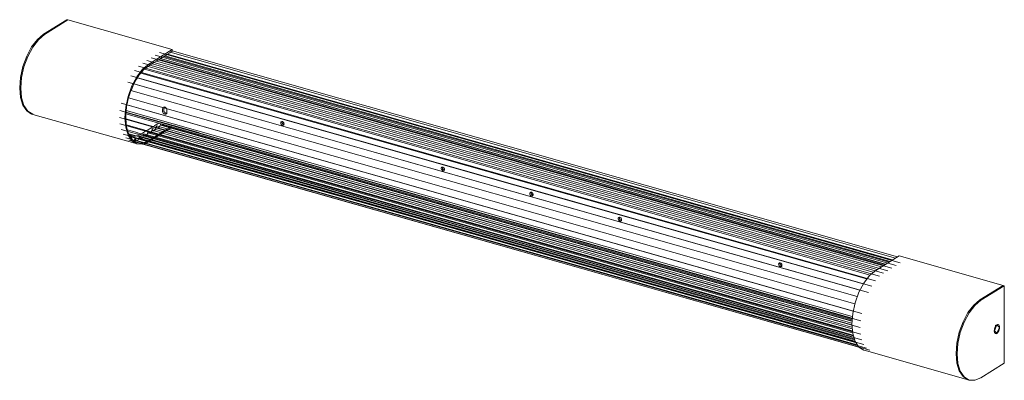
# Model space of a CAD drawing. Header units: millimetres. Extents: x -3417 to -1267, y -460 to 7069.
# Tile 1 of 3: x -3078 to -2295, y 724 to 1011. Entities that reach past the tile are written whole.
import ezdxf

# ---------------------------------------------------------------- set-up
doc = ezdxf.new("R2010")
doc.units = ezdxf.units.MM
doc.layers.add('Luminarias', color=7, linetype='Continuous', lineweight=20)

# ---------------------------------------------------------------- blocks, each defined once
blk = doc.blocks.new('62834 - 62832 KIVA 600 Chrome wall lamp-592721-00 Isometrico PDF')
at = {"layer": 'Luminarias', "color": 9, "lineweight": 9, "true_color": 0xc0c0c0}
for p, q in [((-7674.47, 999.8), (-7655.9, 1011.37)), ((-7655.07, 1011.13), (-7673.64, 999.56)), ((-7673.64, 999.56), (-7655.07, 1011.13)), ((-7655.07, 1011.13), (-7655.9, 1011.37)), ((-7655.07, 1011.13), (-7572.18, 987.61)), ((-7572.18, 987.61), (-7590.76, 976.04)), ((-7572.18, 986.51), (-7572.18, 987.61)), ((-6999.37, 813.71), (-7588.9, 981.02)), ((-6996.02, 815.79), (-7585.55, 983.1)), ((-7583.21, 979.38), (-7581.32, 980.56)), ((-6992.67, 817.89), (-7582.19, 985.2)), ((-7579.88, 981.46), (-7577.93, 982.67)), ((-7576.48, 983.57), (-7574.59, 984.75)), ((-6996.53, 821.62), (-7573.86, 985.46)), ((-6994.85, 822.66), (-7572.18, 986.51)), ((-7009.37, 807.15), (-7598.9, 974.46)), ((-7006.06, 809.54), (-7595.59, 976.85)), ((-7593.29, 972.81), (-7591.44, 974.23)), ((-7002.72, 811.62), (-7592.24, 978.93)), ((-7589.91, 975.21), (-7588.03, 976.38)), ((-7586.56, 977.29), (-7584.68, 978.47)), ((-7015.38, 799.33), (-7604.91, 966.63)), ((-7012.52, 803.64), (-7602.05, 970.94)), ((-7017.95, 794.34), (-7607.48, 961.65)), ((-7605.49, 953.46), (-7604.11, 956.98)), ((-7602.97, 959.5), (-7601.47, 962.39)), ((-7028.91, 785.27), (-7606.79, 949.27)), ((-7027.07, 790.95), (-7604.91, 954.94)), ((-7612.76, 944.84), (-7023.23, 777.53)), ((-7683.75, 936.24), (-7682.93, 936.01)), ((-7682.93, 936.01), (-7600.04, 912.48)), ((-7614.04, 933.58), (-7024.51, 766.28)), ((-7613.71, 939.1), (-7024.19, 771.8)), ((-7608.82, 928.73), (-7609.08, 933.55)), ((-7609.07, 934.51), (-7608.79, 938.97)), ((-7613.72, 928.47), (-7024.19, 761.17)), ((-7612.79, 923.92), (-7023.26, 756.62)), ((-7611.22, 920.2), (-7021.69, 752.89)), ((-7609.12, 917.37), (-7019.6, 750.06)), ((-7606.58, 915.58), (-7017.06, 748.27)), ((-7602.11, 914.41), (-7025.66, 750.81)), ((-7012.21, 811.85), (-6993.63, 823.42)), ((-6993.63, 823.42), (-6910.75, 799.9)), ((-6929.32, 788.33), (-6910.75, 799.9)), ((-6910.75, 799.9), (-6929.32, 788.33)), ((-6909.92, 799.66), (-6928.49, 788.09)), ((-6909.92, 799.66), (-6910.75, 799.9)), ((-6909.92, 737.97), (-6909.92, 799.66)), ((-7063.82, 789.06), (-7063.83, 789.06)), ((-6915.99, 767.96), (-6916.78, 767.57)), ((-6918.36, 763.54), (-6917.51, 763.29)), ((-6917.91, 763.62), (-6917.43, 762.87)), ((-6916.27, 767.64), (-6917.13, 767.88)), ((-7021.49, 748.29), (-6938.6, 724.77)), ((-6928.49, 726.39), (-6909.92, 737.97)), ((-6938.6, 724.77), (-6937.78, 724.53))]:
    blk.add_line(p, q, dxfattribs=at)
at = {"layer": 'Luminarias', "color": 7, "lineweight": 9, "true_color": 0xefefef}
for p, q in [((-7005.45, 816.06), (-7582.5, 979.82)), ((-7004.53, 816.64), (-7581.57, 980.4)), ((-7581.32, 980.56), (-7580.72, 980.93)), ((-7580.72, 980.93), (-7580.22, 981.24)), ((-7580.22, 981.24), (-7579.92, 981.43)), ((-7001.66, 818.42), (-7578.7, 982.19)), ((-7000.91, 818.89), (-7577.95, 982.66)), ((-7577.93, 982.67), (-7577.54, 982.91)), ((-7577.54, 982.92), (-7576.99, 983.25)), ((-7576.99, 983.26), (-7576.63, 983.48)), ((-7576.63, 983.48), (-7576.48, 983.57)), ((-6999.14, 819.99), (-7576.18, 983.76)), ((-6998.85, 820.17), (-7575.9, 983.94)), ((-7574.59, 984.75), (-7574.08, 985.07)), ((-7574.07, 985.07), (-7572.18, 986.25)), ((-7572.18, 986.25), (-7572.18, 986.51)), ((-7594.87, 971.36), (-7594.31, 971.9)), ((-7594.31, 971.9), (-7593.84, 972.33)), ((-7016.69, 808.15), (-7594.11, 972.03)), ((-7593.84, 972.34), (-7593.51, 972.62)), ((-7593.49, 972.64), (-7593.3, 972.81)), ((-7591.39, 974.26), (-7590.8, 974.65)), ((-7590.76, 974.68), (-7590.3, 974.96)), ((-7590.24, 975), (-7589.99, 975.16)), ((-7588.03, 976.38), (-7587.48, 976.72)), ((-7587.47, 976.72), (-7586.97, 977.04)), ((-7586.97, 977.04), (-7586.65, 977.24)), ((-7586.65, 977.24), (-7586.56, 977.29)), ((-7584.68, 978.47), (-7584.13, 978.81)), ((-7584.13, 978.81), (-7583.62, 979.12)), ((-7583.62, 979.13), (-7583.3, 979.32)), ((-7583.3, 979.32), (-7583.21, 979.38)), ((-7600.69, 963.74), (-7600.37, 964.27)), ((-7600.37, 964.28), (-7600.1, 964.7)), ((-7598.45, 967.14), (-7598.31, 967.33)), ((-7598.24, 967.42), (-7597.81, 968)), ((-7597.77, 968.05), (-7597.37, 968.55)), ((-7597.37, 968.56), (-7597.02, 968.99)), ((-7597.01, 968.99), (-7596.76, 969.29)), ((-7595.1, 971.12), (-7594.88, 971.35)), ((-7604.11, 956.98), (-7603.83, 957.64)), ((-7603.53, 958.31), (-7603.26, 958.9)), ((-7603.24, 958.93), (-7602.99, 959.46)), ((-7024.83, 796.24), (-7602.59, 960.21)), ((-7601.43, 962.47), (-7601.06, 963.12)), ((-7601.05, 963.13), (-7600.69, 963.74)), ((-7538.25, 962.2), (-7538.31, 962.21)), ((-7606.24, 951.19), (-7606.13, 951.57)), ((-7606.12, 951.57), (-7605.89, 952.27)), ((-7605.89, 952.28), (-7605.66, 952.96)), ((-7605.66, 952.97), (-7605.49, 953.46)), ((-7608.69, 939.87), (-7608.6, 940.6)), ((-7608.6, 940.61), (-7608.58, 940.78)), ((-7063.83, 789.06), (-7608.1, 943.53)), ((-7607.83, 945.12), (-7607.77, 945.38)), ((-7607.77, 945.39), (-7607.61, 946.11)), ((-7607.61, 946.11), (-7607.44, 946.84)), ((-7607.44, 946.85), (-7607.34, 947.26)), ((-7579.75, 940.45), (-7579.69, 940.89)), ((-7579.75, 939.78), (-7579.75, 940.41)), ((-7579.66, 940.98), (-7579.52, 941.3)), ((-7579.5, 941.32), (-7579.36, 941.5)), ((-7579.36, 941.51), (-7579.24, 941.62)), ((-7578.72, 941.31), (-7578.74, 941.11)), ((-7578.74, 941.04), (-7578.74, 940.71)), ((-7578.74, 940.69), (-7578.74, 940.16)), ((-7578.69, 941.5), (-7578.72, 941.32)), ((-7578.56, 941.84), (-7578.68, 941.52)), ((-7576.78, 940.92), (-7576.66, 940.74)), ((-7576.65, 940.73), (-7576.52, 940.48)), ((-7576.5, 940.45), (-7576.35, 940.04)), ((-7609.08, 933.76), (-7609.07, 934.44)), ((-7609.08, 933.55), (-7609.08, 933.75)), ((-7031.2, 768.47), (-7609.03, 932.46)), ((-7031.1, 772.53), (-7608.96, 936.52)), ((-7031.05, 773.42), (-7608.93, 937.42)), ((-7608.79, 938.97), (-7608.77, 939.17)), ((-7608.77, 939.18), (-7608.69, 939.86)), ((-7579.75, 939.02), (-7579.75, 939.74)), ((-7579.75, 938.6), (-7579.75, 938.98)), ((-7579.72, 938.23), (-7579.75, 938.6)), ((-7578.74, 940.13), (-7578.74, 939.49)), ((-7578.74, 939.45), (-7578.74, 939.23)), ((-7578.74, 939.23), (-7578.68, 938.72)), ((-7576.35, 937.08), (-7578.09, 937.57)), ((-7576.33, 939.94), (-7576.27, 939.46)), ((-7576.27, 937.61), (-7576.3, 937.26)), ((-7576.27, 939.43), (-7576.27, 938.79)), ((-7576.27, 938.75), (-7576.27, 938.04)), ((-7576.27, 937.99), (-7576.27, 937.61)), ((-7608.74, 928.09), (-7608.82, 928.73)), ((-7608.68, 927.66), (-7608.74, 928.08)), ((-7030.86, 763.68), (-7608.64, 927.65)), ((-7590.41, 924.35), (-7589.59, 924.86)), ((-7589.55, 924.88), (-7588.75, 925.38)), ((-7588.71, 925.4), (-7587.96, 925.87)), ((-7587.94, 925.89), (-7587.6, 926.09)), ((-7587.3, 926.29), (-7587.09, 926.41)), ((-7586.99, 926.48), (-7586.55, 926.75)), ((-7586.52, 926.77), (-7585.87, 927.17)), ((-7585.83, 927.2), (-7585.08, 927.67)), ((-7585.04, 927.69), (-7584.24, 928.19)), ((-7584.19, 928.22), (-7583.39, 928.72)), ((-7583.29, 928.78), (-7582.79, 929.09)), ((-7580.47, 927.27), (-7031.14, 771.37)), ((-7485.79, 929.2), (-7485.74, 929.56)), ((-7485.75, 928.85), (-7485.79, 929.2)), ((-7485.74, 929.6), (-7485.61, 929.88)), ((-7485.13, 927.76), (-7485.38, 928.04)), ((-7485.24, 930.22), (-7485.13, 930.27)), ((-7484.81, 927.52), (-7485.13, 927.76)), ((-7484.46, 927.37), (-7484.81, 927.52)), ((-7484.7, 930.32), (-7484.73, 930.22)), ((-7484.12, 927.33), (-7484.46, 927.37)), ((-7483.8, 927.38), (-7484.12, 927.33)), ((-7483.8, 929.89), (-7483.53, 929.59)), ((-7483.62, 927.47), (-7483.8, 927.38)), ((-7483.53, 929.59), (-7483.32, 929.23)), ((-7483.32, 927.77), (-7483.53, 927.53)), ((-7483.46, 928), (-7483.23, 927.96)), ((-7483.32, 929.23), (-7483.27, 929.11)), ((-7483.18, 928.09), (-7483.32, 927.77)), ((-7483.25, 929.06), (-7483.19, 928.88)), ((-7483.18, 928.84), (-7483.14, 928.45)), ((-7483.14, 928.45), (-7483.18, 928.12)), ((-7029.16, 756.58), (-7606.72, 920.49)), ((-7606.02, 919.03), (-7606.08, 919.13)), ((-7605.94, 918.88), (-7606.02, 919.03)), ((-7028.24, 754.53), (-7605.6, 918.38)), ((-7601.39, 917.39), (-7601.45, 917.2)), ((-7601.4, 917.17), (-7601.39, 917.39)), ((-7599.99, 921.46), (-7600.01, 921.47)), ((-7599.81, 919.05), (-7598.6, 919.47)), ((-7598.51, 919.51), (-7598.05, 919.72)), ((-7596.57, 920.51), (-7596.47, 920.57)), ((-7596.47, 920.57), (-7595.82, 920.98)), ((-7595.79, 920.99), (-7595.02, 921.47)), ((-7594.95, 921.52), (-7594.1, 922.05)), ((-7594.07, 922.07), (-7593.24, 922.58)), ((-7593.21, 922.6), (-7593.13, 922.65)), ((-7592.47, 923.06), (-7591.96, 923.38)), ((-7591.94, 923.39), (-7591.25, 923.82)), ((-7591.22, 923.84), (-7590.44, 924.33)), ((-7590.53, 920.97), (-7030.65, 762.08)), ((-7587.19, 923.06), (-7031.07, 765.23)), ((-7551.24, 921.46), (-7551.29, 921.47)), ((-7597.66, 913.14), (-7597.77, 913.15)), ((-7595.42, 912.38), (-7595.24, 912.42)), ((-7330.22, 906.19), (-7330.28, 906.21)), ((-7535, 898.55), (-7535.02, 898.55)), ((-7358.07, 892.95), (-7358.02, 893.32)), ((-7358.01, 893.35), (-7357.89, 893.63)), ((-7358.03, 892.6), (-7358.06, 892.93)), ((-7357.89, 892.18), (-7358.02, 892.56)), ((-7357.68, 891.82), (-7357.87, 892.15)), ((-7357.4, 891.51), (-7357.66, 891.79)), ((-7357.09, 891.28), (-7357.4, 891.51)), ((-7356.74, 891.13), (-7357.08, 891.27)), ((-7356.4, 891.08), (-7356.74, 891.13)), ((-7356.08, 891.13), (-7356.38, 891.08)), ((-7355.89, 891.22), (-7356.08, 891.13)), ((-7355.6, 891.51), (-7355.8, 891.28)), ((-7355.73, 891.75), (-7355.5, 891.71)), ((-7355.59, 892.98), (-7355.47, 892.63)), ((-7355.46, 891.84), (-7355.59, 891.53)), ((-7355.46, 892.59), (-7355.41, 892.2)), ((-7355.41, 892.18), (-7355.45, 891.87)), ((-7304.25, 885.82), (-7304.28, 885.83)), ((-7297.77, 890.92), (-7297.79, 890.92)), ((-7287.55, 872.6), (-7287.59, 872.95)), ((-7287.58, 873.1), (-7287.55, 873.32)), ((-7287.44, 872.24), (-7287.55, 872.56)), ((-7287.54, 873.35), (-7287.41, 873.63)), ((-7287.2, 871.82), (-7287.41, 872.18)), ((-7285.12, 871.53), (-7285.33, 871.28)), ((-7285.26, 871.75), (-7285.03, 871.71)), ((-7284.98, 871.84), (-7285.09, 871.58)), ((-7284.98, 872.59), (-7284.94, 872.27)), ((-7284.94, 872.2), (-7284.98, 871.87)), ((-7411.52, 867.98), (-7411.59, 868)), ((-7249.04, 865.45), (-7249.06, 865.45)), ((-7375.7, 857.81), (-7375.77, 857.83)), ((-7214.82, 851.76), (-7214.6, 851.72)), ((-7346.53, 845.06), (-7346.6, 845.08)), ((-7310.71, 834.9), (-7310.78, 834.92)), ((-7089.69, 834.9), (-7089.82, 834.93)), ((-7089.46, 817.07), (-7089.46, 817.1)), ((-7087.17, 815.54), (-7086.94, 815.49)), ((-7187.28, 804.34), (-7187.3, 804.35)), ((-7138.56, 804.34), (-7138.56, 804.34)), ((-7115.8, 799.25), (-7115.81, 799.25)), ((-7030.21, 779.52), (-7063.82, 789.06)), ((-7122.29, 781.42), (-7122.31, 781.43))]:
    blk.add_line(p, q, dxfattribs=at)
at = {"layer": 'Luminarias', "color": 7, "lineweight": 9, "true_color": 0xfbfbfb}
for p, q in [((-7004.45, 816.68), (-7581.5, 980.45)), ((-7577.86, 982.71), (-7000.82, 818.95)), ((-7297.79, 890.92), (-7591.36, 974.24)), ((-7538.31, 962.21), (-7588.09, 976.34)), ((-7330.28, 906.21), (-7584.74, 978.43)), ((-7249.06, 865.45), (-7599.92, 965.02)), ((-7304.28, 885.83), (-7597.03, 968.91)), ((-7089.82, 834.93), (-7538.25, 962.2)), ((-7551.29, 921.47), (-7608.89, 937.82)), ((-7115.81, 799.25), (-7608.74, 939.14)), ((-7588.04, 924.71), (-7588.06, 924.46)), ((-7588.02, 924.43), (-7588.04, 924.71)), ((-7031.13, 766.66), (-7588.04, 924.71)), ((-7587.6, 926.09), (-7587.45, 926.19)), ((-7587.43, 926.2), (-7587.3, 926.29)), ((-7584.96, 925.34), (-7585.05, 925.07)), ((-7584.84, 925.77), (-7584.88, 925.6)), ((-7584.75, 926.24), (-7584.83, 925.8)), ((-7584.69, 926.84), (-7584.74, 926.27)), ((-7584.69, 926.98), (-7584.69, 926.88)), ((-7031.2, 769.9), (-7584.69, 926.98)), ((-7584.67, 926.86), (-7584.68, 926.98)), ((-7584.23, 925.41), (-7584.38, 925.62)), ((-7581.35, 928.69), (-7581.41, 928.2)), ((-7581.24, 928.22), (-7581.33, 928.67)), ((-7575.29, 924.89), (-7575.91, 924.5)), ((-7574.45, 925.41), (-7575.23, 924.92)), ((-7574.28, 925.51), (-7574.39, 925.45)), ((-7574.23, 924.64), (-7573.44, 925.13)), ((-7573.39, 925.17), (-7573.28, 925.23)), ((-7600.01, 921.47), (-7607.84, 923.69)), ((-7606.49, 919.97), (-7605.06, 919.22)), ((-7604.46, 917.59), (-7604.58, 917.3)), ((-7604.51, 916.84), (-7604.5, 916.98)), ((-7604.47, 917.27), (-7604.43, 917.58)), ((-7604.36, 917.87), (-7604.46, 917.59)), ((-7604.42, 917.58), (-7604.36, 917.87)), ((-7028.14, 754.34), (-7604.36, 917.87)), ((-7602.66, 918.71), (-7601.31, 918.76)), ((-7601.45, 917.2), (-7601.49, 917.05)), ((-7601.4, 917.01), (-7601.4, 917.17)), ((-7601.27, 918.76), (-7600.89, 918.81)), ((-7411.59, 868), (-7599.99, 921.46)), ((-7598.56, 916.96), (-7598.67, 916.72)), ((-7598.44, 917.24), (-7598.55, 916.97)), ((-7598.09, 918.62), (-7598.17, 918.16)), ((-7029.43, 757.31), (-7598.08, 918.7)), ((-7598.05, 918.11), (-7598.08, 918.6)), ((-7598.05, 919.72), (-7597.8, 919.84)), ((-7598.04, 918.03), (-7598.05, 918.11)), ((-7597.78, 919.84), (-7597.55, 919.96)), ((-7597.53, 919.97), (-7597.3, 920.09)), ((-7597.28, 920.1), (-7596.6, 920.49)), ((-7597.23, 916.8), (-7192.01, 801.8)), ((-7595.06, 918.92), (-7595.19, 918.58)), ((-7594.73, 920.54), (-7594.77, 920.09)), ((-7594.68, 920.05), (-7594.73, 920.54)), ((-7030.29, 760.35), (-7594.73, 920.54)), ((-7593.88, 918.89), (-7029.92, 758.84)), ((-7593.13, 922.65), (-7592.94, 922.77)), ((-7592.92, 922.78), (-7592.54, 923.02)), ((-7590.52, 920.97), (-7590.86, 921.15)), ((-7588.64, 922.43), (-7588.87, 922.04)), ((-7588.05, 916.94), (-7588.45, 916.69)), ((-7586.03, 918.2), (-7586.17, 918.11)), ((-7585.18, 918.72), (-7585.99, 918.22)), ((-7585.17, 917.83), (-7585.03, 917.91)), ((-7584.46, 919.18), (-7585.14, 918.75)), ((-7584.99, 917.94), (-7584.18, 918.44)), ((-7584.14, 918.47), (-7583.38, 918.94)), ((-7582.17, 920.6), (-7582.67, 920.29)), ((-7581.46, 921.04), (-7582.13, 920.62)), ((-7581.67, 920), (-7581.17, 920.31)), ((-7581.09, 921.27), (-7581.41, 921.07)), ((-7581.13, 920.34), (-7580.49, 920.74)), ((-7580.41, 920.79), (-7580.03, 921.03)), ((-7578.95, 922.6), (-7579.47, 922.28)), ((-7578.17, 923.09), (-7578.91, 922.63)), ((-7578.47, 922), (-7577.95, 922.32)), ((-7577.81, 923.32), (-7578.13, 923.12)), ((-7577.91, 922.35), (-7577.24, 922.76)), ((-7577.13, 922.83), (-7576.81, 923.03)), ((-7574.91, 924.21), (-7574.29, 924.6)), ((-7138.56, 804.34), (-7551.24, 921.46)), ((-7602.54, 915.26), (-7602.74, 915.1)), ((-7602.36, 915.45), (-7602.48, 915.33)), ((-7600.54, 915.29), (-7027.07, 752.54)), ((-7598.75, 916.57), (-7598.82, 916.45)), ((-7597.51, 913.14), (-7597.61, 913.14)), ((-7596.8, 913.15), (-7597.5, 913.14)), ((-7595.57, 913.3), (-7596.72, 913.16)), ((-7595.42, 913.33), (-7595.5, 913.31)), ((-7595.17, 913.38), (-7595.39, 913.33)), ((-7595.14, 912.44), (-7594.72, 912.55)), ((-7594.67, 912.57), (-7593.98, 912.79)), ((-7593.96, 912.79), (-7593.85, 912.83)), ((-7593.82, 912.84), (-7593.6, 912.92)), ((-7591.88, 914.61), (-7592.13, 914.48)), ((-7591.39, 914.88), (-7591.73, 914.69)), ((-7591.11, 915.04), (-7591.37, 914.89)), ((-7590.98, 914.21), (-7590.76, 914.34)), ((-7590.6, 914.44), (-7590.31, 914.62)), ((-7590.24, 914.67), (-7590.06, 914.77)), ((-7588.54, 916.63), (-7589.25, 916.19)), ((-7588.25, 915.91), (-7587.54, 916.35)), ((-7587.45, 916.4), (-7587.05, 916.65)), ((-7570.74, 908.69), (-7570.91, 908.74)), ((-7007.7, 814.66), (-7330.22, 906.19)), ((-7019.49, 805.01), (-7304.25, 885.82)), ((-7014.16, 810.43), (-7297.77, 890.92)), ((-7375.77, 857.83), (-7411.52, 867.98)), ((-7022.15, 801.05), (-7249.04, 865.45)), ((-7187.3, 804.35), (-7375.7, 857.81)), ((-7011.04, 812.58), (-7089.69, 834.9)), ((-7191.98, 801.79), (-7028.74, 755.47)), ((-7030.14, 759.74), (-7187.28, 804.34)), ((-7031.01, 773.82), (-7138.56, 804.34)), ((-7030.86, 775.14), (-7115.8, 799.25)), ((-7158.06, 791.57), (-7158.18, 791.61)), ((-7122.31, 794.17), (-7122.26, 794.15))]:
    blk.add_line(p, q, dxfattribs=at)
at = {"layer": 'Luminarias', "color": 7, "lineweight": 9, "true_color": 0xfefefe}
for p, q in [((-7584.92, 925.47), (-7584.96, 925.34)), ((-7584.88, 925.6), (-7584.91, 925.51)), ((-7583.96, 925.2), (-7584.22, 925.4)), ((-7583.82, 925.14), (-7583.89, 925.17)), ((-7583.82, 925.14), (-7122.31, 794.17)), ((-7583.09, 925.26), (-7583.36, 925.15)), ((-7582.95, 925.35), (-7583.05, 925.28)), ((-7582.67, 925.58), (-7582.95, 925.35)), ((-7582.52, 925.72), (-7582.59, 925.65)), ((-7582.13, 926.25), (-7582.19, 926.16)), ((-7580.18, 927.24), (-7580.44, 927.26)), ((-7579.65, 927.42), (-7579.74, 927.37)), ((-7579.39, 927.58), (-7579.65, 927.42)), ((-7579.65, 927.42), (-7031.13, 771.75)), ((-7578.78, 927.96), (-7579.27, 927.66)), ((-7573.93, 925.73), (-7574.2, 925.56)), ((-7573.6, 925.94), (-7573.93, 925.74)), ((-7572.99, 926.32), (-7573.47, 926.02)), ((-7573.2, 925.28), (-7572.93, 925.45)), ((-7572.92, 925.45), (-7572.6, 925.66)), ((-7572.47, 925.74), (-7572.18, 925.91)), ((-7572.18, 925.91), (-7572.18, 926.09)), ((-7604.36, 918.99), (-7603.85, 918.86)), ((-7603.79, 918.85), (-7603.69, 918.83)), ((-7603.62, 918.82), (-7602.66, 918.71)), ((-7601.49, 917.05), (-7601.59, 916.79)), ((-7601.38, 916.73), (-7601.4, 917.01)), ((-7570.91, 908.74), (-7601.39, 917.39)), ((-7598.35, 917.49), (-7598.39, 917.39)), ((-7598.22, 917.93), (-7598.35, 917.49)), ((-7598.19, 918.07), (-7598.21, 917.96)), ((-7598.01, 917.88), (-7598.04, 918.03)), ((-7597.72, 917.18), (-7597.81, 917.31)), ((-7596.66, 916.84), (-7596.74, 916.81)), ((-7596.48, 916.92), (-7596.6, 916.86)), ((-7596.33, 917.01), (-7596.44, 916.95)), ((-7596.05, 917.25), (-7596.33, 917.02)), ((-7595.9, 917.41), (-7595.99, 917.31)), ((-7595.65, 917.74), (-7595.84, 917.48)), ((-7595.55, 917.88), (-7595.65, 917.74)), ((-7595.01, 919.06), (-7595.05, 918.92)), ((-7594.94, 919.29), (-7594.99, 919.11)), ((-7594.89, 919.47), (-7594.93, 919.31)), ((-7594.82, 919.8), (-7594.89, 919.49)), ((-7594.79, 919.99), (-7594.82, 919.8)), ((-7594.47, 919.42), (-7594.65, 919.92)), ((-7594.24, 919.1), (-7594.41, 919.32)), ((-7593.88, 918.89), (-7594.21, 919.07)), ((-7593.87, 918.88), (-7593.88, 918.89)), ((-7593.53, 918.87), (-7593.87, 918.88)), ((-7593.48, 918.88), (-7593.49, 918.87)), ((-7593.21, 918.97), (-7593.45, 918.88)), ((-7592.68, 919.36), (-7593.06, 919.05)), ((-7592.29, 919.84), (-7592.59, 919.46)), ((-7591.41, 922.34), (-7591.43, 922.17)), ((-7591.39, 922.63), (-7591.41, 922.36)), ((-7591.36, 922.32), (-7591.39, 922.63)), ((-7030.84, 763.54), (-7591.39, 922.63)), ((-7591.33, 922.13), (-7591.36, 922.31)), ((-7590.27, 920.94), (-7590.52, 920.97)), ((-7589.75, 921.11), (-7590.13, 920.96)), ((-7589.33, 921.44), (-7589.71, 921.14)), ((-7589.3, 921.48), (-7589.31, 921.47)), ((-7589.13, 921.67), (-7589.24, 921.54)), ((-7588.94, 921.93), (-7589.12, 921.69)), ((-7587.83, 917.07), (-7588.05, 916.94)), ((-7587.72, 917.14), (-7587.82, 917.08)), ((-7587.63, 917.2), (-7587.72, 917.14)), ((-7587.4, 917.34), (-7587.58, 917.23)), ((-7586.82, 917.7), (-7587.31, 917.4)), ((-7586.9, 923.03), (-7587.14, 923.05)), ((-7586.99, 916.69), (-7586.83, 916.79)), ((-7586.81, 916.8), (-7586.72, 916.86)), ((-7586.72, 916.86), (-7586.62, 916.92)), ((-7586.17, 918.11), (-7586.68, 917.79)), ((-7586.58, 916.95), (-7586.4, 917.06)), ((-7586.31, 923.26), (-7586.4, 923.2)), ((-7586, 923.51), (-7586.31, 923.26)), ((-7586.31, 917.11), (-7585.82, 917.42)), ((-7585.89, 923.63), (-7586, 923.51)), ((-7585.78, 923.76), (-7585.89, 923.63)), ((-7585.6, 924.01), (-7585.75, 923.79)), ((-7585.68, 917.51), (-7585.17, 917.83)), ((-7583.97, 919.48), (-7584.26, 919.3)), ((-7583.48, 919.79), (-7583.97, 919.48)), ((-7583.15, 919.99), (-7583.33, 919.88)), ((-7583.26, 919.01), (-7582.97, 919.19)), ((-7582.82, 920.19), (-7583.12, 920.01)), ((-7582.96, 919.2), (-7582.47, 919.5)), ((-7582.33, 919.59), (-7582.15, 919.71)), ((-7582.12, 919.72), (-7581.82, 919.91)), ((-7580.94, 921.36), (-7581.03, 921.31)), ((-7580.65, 921.55), (-7580.94, 921.37)), ((-7580.14, 921.86), (-7580.6, 921.58)), ((-7579.8, 922.08), (-7580.13, 921.87)), ((-7580.03, 921.03), (-7579.94, 921.08)), ((-7579.94, 921.08), (-7579.65, 921.26)), ((-7579.47, 922.28), (-7579.75, 922.11)), ((-7579.6, 921.29), (-7579.14, 921.58)), ((-7579.13, 921.59), (-7578.8, 921.79)), ((-7578.75, 921.83), (-7578.47, 922)), ((-7577.67, 923.4), (-7577.81, 923.32)), ((-7577.52, 923.5), (-7577.64, 923.42)), ((-7577.3, 923.63), (-7577.5, 923.51)), ((-7576.76, 923.97), (-7577.15, 923.73)), ((-7576.81, 923.03), (-7576.67, 923.12)), ((-7576.61, 924.06), (-7576.72, 924)), ((-7576.64, 923.14), (-7576.52, 923.21)), ((-7576.08, 924.4), (-7576.6, 924.07)), ((-7576.5, 923.22), (-7576.3, 923.35)), ((-7576.26, 923.37), (-7576.16, 923.44)), ((-7576.15, 923.44), (-7575.76, 923.69)), ((-7575.91, 924.5), (-7576.03, 924.43)), ((-7575.72, 923.71), (-7575.61, 923.78)), ((-7575.6, 923.78), (-7575.08, 924.11)), ((-7575.02, 924.14), (-7574.91, 924.21)), ((-7602.13, 915.74), (-7602.28, 915.55)), ((-7601.77, 916.35), (-7601.84, 916.23)), ((-7601.71, 916.48), (-7601.77, 916.37)), ((-7601.32, 916.37), (-7601.38, 916.71)), ((-7601.29, 916.22), (-7601.32, 916.36)), ((-7601.26, 916.12), (-7601.28, 916.21)), ((-7600.74, 915.38), (-7600.83, 915.44)), ((-7600.41, 915.27), (-7600.64, 915.33)), ((-7600.23, 915.27), (-7600.35, 915.26)), ((-7599.99, 915.33), (-7600.11, 915.29)), ((-7599.55, 915.58), (-7599.93, 915.35)), ((-7599.32, 915.79), (-7599.43, 915.69)), ((-7599.12, 916.01), (-7599.31, 915.8)), ((-7598.91, 916.31), (-7599.08, 916.07)), ((-7594.96, 913.43), (-7595.17, 913.38)), ((-7594.55, 913.53), (-7594.95, 913.43)), ((-7594.42, 913.57), (-7594.52, 913.54)), ((-7594.17, 913.65), (-7594.32, 913.6)), ((-7593.6, 913.84), (-7594.16, 913.65)), ((-7593.6, 912.92), (-7593.38, 913.01)), ((-7593.35, 913.94), (-7593.49, 913.88)), ((-7593.37, 913.01), (-7593.05, 913.15)), ((-7593.17, 914.01), (-7593.32, 913.95)), ((-7592.72, 914.2), (-7593.09, 914.04)), ((-7592.88, 913.22), (-7592.77, 913.27)), ((-7592.76, 913.27), (-7592.35, 913.46)), ((-7592.33, 914.38), (-7592.68, 914.22)), ((-7592.13, 914.48), (-7592.33, 914.38)), ((-7592.27, 913.5), (-7592.17, 913.56)), ((-7592.14, 913.57), (-7591.98, 913.65)), ((-7591.96, 913.66), (-7591.58, 913.86)), ((-7591.54, 913.88), (-7591.19, 914.09)), ((-7591.19, 914.09), (-7590.98, 914.21)), ((-7590.93, 915.14), (-7591.11, 915.04)), ((-7590.67, 915.31), (-7590.76, 915.25)), ((-7590.54, 915.39), (-7590.65, 915.32)), ((-7590.13, 915.64), (-7590.53, 915.39)), ((-7589.97, 915.74), (-7590.1, 915.66)), ((-7590.06, 914.77), (-7589.91, 914.87)), ((-7589.34, 916.13), (-7589.86, 915.81)), ((-7589.78, 914.95), (-7589.67, 915.02)), ((-7589.65, 915.03), (-7589.54, 915.1)), ((-7589.53, 915.11), (-7589.13, 915.36)), ((-7589.1, 915.37), (-7588.97, 915.46)), ((-7588.85, 915.53), (-7588.34, 915.85)), ((-7535.02, 898.55), (-7570.74, 908.69)), ((-7346.6, 845.08), (-7535, 898.55)), ((-7310.78, 834.92), (-7346.53, 845.06)), ((-7158.18, 791.61), (-7310.71, 834.9)), ((-7122.31, 781.43), (-7158.06, 791.57)), ((-7122.26, 794.15), (-7031.19, 768.31)), ((-7028.38, 754.77), (-7122.29, 781.42))]:
    blk.add_line(p, q, dxfattribs=at)
at = {"layer": 'Luminarias', "color": 9, "lineweight": 9, "true_color": 0xc0c0c0}
for points in [[(-7683.98, 936.31, 0), (-7687.92, 938.76, 0), (-7690.94, 943.26, 0), (-7692.84, 949.52, 0), (-7693.49, 957.1, 0), (-7692.84, 965.49, 0), (-7690.94, 974.11, 0), (-7687.92, 982.39, 0), (-7683.98, 989.74, 0), (-7679.39, 995.68, 0), (-7674.47, 999.8, 0)], [(-7673.64, 999.56, 0), (-7678.57, 995.45, 0), (-7683.15, 989.51, 0), (-7687.09, 982.15, 0), (-7690.12, 973.88, 0), (-7692.02, 965.25, 0), (-7692.66, 956.87, 0), (-7692.02, 949.29, 0), (-7690.12, 943.03, 0), (-7687.09, 938.52, 0), (-7683.15, 936.08, 0), (-7682.93, 936.01, 0)], [(-7682.93, 936.01, 0), (-7683.15, 936.08, 0), (-7687.09, 938.52, 0), (-7690.12, 943.03, 0), (-7692.02, 949.29, 0), (-7692.66, 956.87, 0), (-7692.02, 965.25, 0), (-7690.12, 973.88, 0), (-7687.09, 982.15, 0), (-7683.15, 989.51, 0), (-7678.57, 995.45, 0), (-7673.64, 999.56, 0)], [(-7590.76, 976.04, 0), (-7595.68, 971.92, 0), (-7600.27, 965.98, 0), (-7604.21, 958.63, 0), (-7607.23, 950.35, 0), (-7609.13, 941.73, 0), (-7609.78, 933.34, 0), (-7609.13, 925.76, 0), (-7607.23, 919.51, 0), (-7604.21, 915, 0), (-7600.27, 912.55, 0), (-7595.68, 912.33, 0), (-7595.42, 912.38, 0)], [(-7600.1, 964.7, 0), (-7599.92, 964.99, 0), (-7598.45, 967.14, 0)], [(-7596.74, 969.32, 0), (-7595.5, 970.71, 0), (-7595.1, 971.12, 0)], [(-7607.34, 947.26, 0), (-7606.62, 949.94, 0), (-7606.24, 951.19, 0)], [(-7608.58, 940.78, 0), (-7608.45, 941.63, 0), (-7607.83, 945.12, 0)], [(-7607.7, 923.1, 0), (-7608.45, 926.25, 0), (-7608.68, 927.66, 0)], [(-7606.08, 919.13, 0), (-7606.62, 920.22, 0), (-7607.68, 923.05, 0)], [(-7600.87, 913.89, 0), (-7603.71, 915.88, 0), (-7605.94, 918.88, 0)], [(-7599.7, 913.46, 0), (-7599.92, 913.53, 0), (-7600.84, 913.88, 0)], [(-7021.49, 748.29, 0), (-7021.72, 748.36, 0), (-7025.66, 750.81, 0), (-7028.68, 755.32, 0), (-7030.58, 761.57, 0), (-7031.23, 769.15, 0), (-7030.58, 777.54, 0), (-7028.68, 786.16, 0), (-7025.66, 794.44, 0), (-7021.72, 801.79, 0), (-7017.13, 807.73, 0), (-7012.21, 811.85, 0)], [(-6938.83, 724.84, 0), (-6942.77, 727.29, 0), (-6945.8, 731.79, 0), (-6947.7, 738.05, 0), (-6948.34, 745.63, 0), (-6947.7, 754.02, 0), (-6945.8, 762.64, 0), (-6942.77, 770.91, 0), (-6938.83, 778.27, 0), (-6934.25, 784.21, 0), (-6929.32, 788.33, 0)], [(-6929.32, 788.33, 0), (-6934.25, 784.21, 0), (-6938.83, 778.27, 0), (-6942.77, 770.91, 0), (-6945.8, 762.64, 0), (-6947.7, 754.02, 0), (-6948.34, 745.63, 0), (-6947.7, 738.05, 0), (-6945.8, 731.79, 0), (-6942.77, 727.29, 0), (-6938.83, 724.84, 0)], [(-6928.49, 788.09, 0), (-6933.42, 783.97, 0), (-6938, 778.03, 0), (-6941.94, 770.68, 0), (-6944.97, 762.41, 0), (-6946.87, 753.78, 0), (-6947.51, 745.39, 0), (-6946.87, 737.81, 0), (-6944.97, 731.56, 0), (-6941.94, 727.05, 0), (-6938, 724.6, 0), (-6933.42, 724.38, 0), (-6928.49, 726.39, 0)], [(-6915.79, 761.71, 0), (-6916.34, 761.48, 0), (-6916.86, 761.51, 0), (-6917.3, 761.78, 0), (-6917.63, 762.29, 0), (-6917.85, 762.98, 0), (-6917.92, 763.83, 0), (-6917.85, 764.77, 0), (-6917.63, 765.73, 0), (-6917.3, 766.66, 0), (-6916.86, 767.48, 0), (-6916.34, 768.14, 0), (-6915.79, 768.6, 0)], [(-6915.76, 761.77, 0), (-6917.84, 763.85, 0), (-6915.76, 768.52, 0)], [(-6917.5, 762.81, 0), (-6917.52, 762.85, 0), (-6917.54, 762.89, 0), (-6917.57, 762.94, 0), (-6917.59, 763, 0), (-6917.62, 763.06, 0), (-6917.64, 763.13, 0), (-6917.66, 763.2, 0), (-6917.68, 763.28, 0), (-6917.7, 763.37, 0), (-6917.71, 763.45, 0), (-6917.73, 763.55, 0), (-6917.74, 763.65, 0), (-6917.75, 763.75, 0), (-6917.75, 763.85, 0), (-6917.76, 763.96, 0), (-6917.76, 764.07, 0), (-6917.76, 764.19, 0), (-6917.75, 764.31, 0), (-6917.74, 764.43, 0), (-6917.73, 764.55, 0), (-6917.72, 764.67, 0), (-6917.7, 764.8, 0), (-6917.68, 764.93, 0), (-6917.66, 765.05, 0), (-6917.64, 765.18, 0), (-6917.61, 765.31, 0), (-6917.58, 765.44, 0), (-6917.55, 765.56, 0), (-6917.51, 765.69, 0), (-6917.47, 765.82, 0), (-6917.43, 765.94, 0), (-6917.39, 766.07, 0), (-6917.34, 766.19, 0), (-6917.3, 766.31, 0), (-6917.25, 766.43, 0), (-6917.2, 766.54, 0), (-6917.14, 766.66, 0), (-6917.09, 766.77, 0), (-6917.03, 766.87, 0), (-6916.97, 766.98, 0), (-6916.91, 767.08, 0), (-6916.85, 767.17, 0), (-6916.79, 767.27, 0), (-6916.73, 767.35, 0), (-6916.67, 767.44, 0), (-6916.61, 767.51, 0), (-6916.55, 767.59, 0), (-6916.49, 767.66, 0), (-6916.43, 767.72, 0), (-6916.37, 767.78, 0), (-6916.31, 767.83, 0), (-6916.26, 767.88, 0), (-6916.21, 767.92, 0), (-6916.16, 767.96, 0), (-6916.11, 767.99, 0), (-6916.1, 767.99, 0)], [(-6916.02, 768.04, 0), (-6916.05, 768.02, 0), (-6916.1, 768, 0), (-6916.1, 767.99, 0)], [(-6915.79, 768.6, 0), (-6915.24, 768.83, 0), (-6914.73, 768.8, 0), (-6914.29, 768.53, 0), (-6913.95, 768.02, 0), (-6913.74, 767.32, 0), (-6913.67, 766.48, 0), (-6913.74, 765.54, 0), (-6913.95, 764.58, 0), (-6914.29, 763.65, 0), (-6914.73, 762.83, 0), (-6915.24, 762.17, 0), (-6915.79, 761.71, 0)], [(-6915.76, 768.52, 0), (-6913.68, 766.44, 0), (-6915.76, 761.77, 0)]]:
    blk.add_polyline3d(points, dxfattribs=at)
at = {"layer": 'Luminarias', "color": 7, "lineweight": 9, "true_color": 0xefefef}
for points in [[(-7603.83, 957.65, 0), (-7603.71, 957.91, 0), (-7603.53, 958.3, 0)], [(-7579.12, 941.7, 0), (-7578.88, 941.82, 0), (-7578.64, 941.87, 0)], [(-7578.57, 941.88, 0), (-7578.46, 941.89, 0), (-7578.01, 941.83, 0), (-7577.56, 941.63, 0), (-7577.45, 941.56, 0)], [(-7577.38, 941.52, 0), (-7577.14, 941.32, 0), (-7576.84, 941, 0)], [(-7579.41, 937.38, 0), (-7579.52, 937.58, 0), (-7579.69, 938.09, 0), (-7579.71, 938.18, 0)], [(-7578.53, 936.43, 0), (-7578.88, 936.7, 0), (-7579.24, 937.11, 0), (-7579.38, 937.32, 0)], [(-7578.67, 938.67, 0), (-7578.51, 938.21, 0), (-7578.3, 937.82, 0)], [(-7577.63, 936.14, 0), (-7578.01, 936.2, 0), (-7578.39, 936.35, 0)], [(-7578.23, 937.73, 0), (-7577.87, 937.33, 0), (-7577.45, 937.02, 0), (-7577, 936.83, 0), (-7576.55, 936.76, 0)], [(-7576.64, 936.54, 0), (-7576.78, 936.41, 0), (-7577.14, 936.21, 0), (-7577.49, 936.14, 0)], [(-7576.31, 937.22, 0), (-7576.33, 937.14, 0), (-7576.5, 936.72, 0), (-7576.6, 936.58, 0)], [(-7485.4, 928.06, 0), (-7485.61, 928.43, 0), (-7485.74, 928.81, 0)], [(-7485.61, 929.88, 0), (-7485.4, 930.12, 0), (-7485.31, 930.18, 0)], [(-7485.13, 930.27, 0), (-7484.81, 930.32, 0), (-7484.46, 930.28, 0)], [(-7484.74, 930.19, 0), (-7484.78, 929.83, 0), (-7484.74, 929.47, 0)], [(-7484.74, 929.44, 0), (-7484.61, 929.05, 0), (-7484.39, 928.69, 0), (-7484.12, 928.39, 0)], [(-7484.46, 930.28, 0), (-7484.12, 930.13, 0), (-7483.8, 929.89, 0)], [(-7484.12, 928.38, 0), (-7483.8, 928.15, 0), (-7483.46, 928, 0)], [(-7600.89, 918.81, 0), (-7600.66, 918.86, 0), (-7599.84, 919.05, 0)], [(-7357.88, 893.63, 0), (-7357.68, 893.87, 0), (-7357.59, 893.93, 0)], [(-7357.52, 893.97, 0), (-7357.4, 894.02, 0), (-7357.08, 894.08, 0), (-7356.74, 894.03, 0)], [(-7356.97, 894.07, 0), (-7357.01, 893.94, 0), (-7357.06, 893.58, 0), (-7357.05, 893.46, 0)], [(-7357.05, 893.4, 0), (-7357.01, 893.19, 0), (-7356.88, 892.8, 0), (-7356.67, 892.44, 0), (-7356.4, 892.14, 0)], [(-7356.74, 894.03, 0), (-7356.4, 893.88, 0), (-7356.08, 893.65, 0), (-7355.97, 893.54, 0)], [(-7355.91, 893.47, 0), (-7355.8, 893.34, 0), (-7355.6, 892.99, 0)], [(-7356.39, 892.14, 0), (-7356.08, 891.9, 0), (-7355.73, 891.75, 0)], [(-7287.35, 873.71, 0), (-7287.2, 873.87, 0), (-7287.11, 873.93, 0)], [(-7286.27, 871.13, 0), (-7286.61, 871.27, 0), (-7286.93, 871.51, 0), (-7287.18, 871.79, 0)], [(-7287.05, 873.97, 0), (-7286.93, 874.02, 0), (-7286.61, 874.08, 0), (-7286.27, 874.03, 0)], [(-7286.5, 874.07, 0), (-7286.54, 873.94, 0), (-7286.58, 873.58, 0), (-7286.54, 873.19, 0), (-7286.51, 873.09, 0)], [(-7286.5, 873.05, 0), (-7286.41, 872.8, 0), (-7286.2, 872.44, 0), (-7285.92, 872.14, 0)], [(-7286.27, 874.03, 0), (-7285.92, 873.88, 0), (-7285.6, 873.65, 0), (-7285.33, 873.34, 0), (-7285.18, 873.1, 0)], [(-7285.42, 871.22, 0), (-7285.6, 871.13, 0), (-7285.92, 871.08, 0), (-7286.27, 871.13, 0)], [(-7285.92, 872.14, 0), (-7285.6, 871.9, 0), (-7285.26, 871.75, 0)], [(-7285.18, 873.1, 0), (-7285.12, 872.98, 0), (-7284.99, 872.63, 0)], [(-7217.12, 852.61, 0), (-7217.16, 852.96, 0), (-7217.11, 853.33, 0)], [(-7216.77, 851.83, 0), (-7216.98, 852.19, 0), (-7217.11, 852.58, 0)], [(-7217.1, 853.36, 0), (-7216.98, 853.64, 0), (-7216.77, 853.88, 0), (-7216.68, 853.95, 0)], [(-7215.83, 851.14, 0), (-7216.18, 851.28, 0), (-7216.49, 851.52, 0), (-7216.75, 851.8, 0)], [(-7216.55, 854.01, 0), (-7216.5, 854.03, 0), (-7216.18, 854.09, 0), (-7215.83, 854.04, 0)], [(-7216.07, 854.08, 0), (-7216.11, 853.95, 0), (-7216.15, 853.59, 0)], [(-7216.15, 853.59, 0), (-7216.11, 853.2, 0), (-7215.97, 852.82, 0)], [(-7215.93, 852.72, 0), (-7215.76, 852.45, 0), (-7215.49, 852.15, 0)], [(-7215.83, 854.04, 0), (-7215.49, 853.89, 0), (-7215.17, 853.66, 0), (-7214.89, 853.35, 0), (-7214.68, 852.99, 0), (-7214.58, 852.72, 0)], [(-7215.17, 851.14, 0), (-7215.49, 851.09, 0), (-7215.83, 851.14, 0)], [(-7215.49, 852.15, 0), (-7215.17, 851.91, 0), (-7214.82, 851.76, 0)], [(-7214.55, 851.85, 0), (-7214.68, 851.54, 0), (-7214.89, 851.3, 0), (-7215.16, 851.15, 0)], [(-7214.55, 852.6, 0), (-7214.51, 852.21, 0), (-7214.54, 851.88, 0)], [(-7089.47, 816.38, 0), (-7089.5, 816.74, 0), (-7089.47, 817.05, 0)], [(-7089.45, 817.13, 0), (-7089.33, 817.41, 0), (-7089.12, 817.65, 0)], [(-7089.11, 815.6, 0), (-7089.33, 815.96, 0), (-7089.44, 816.29, 0)], [(-7088.18, 814.91, 0), (-7088.52, 815.05, 0), (-7088.84, 815.29, 0), (-7089.1, 815.57, 0)], [(-7088.96, 817.75, 0), (-7088.84, 817.81, 0), (-7088.52, 817.86, 0), (-7088.18, 817.81, 0)], [(-7088.41, 817.85, 0), (-7088.45, 817.73, 0), (-7088.5, 817.36, 0), (-7088.45, 816.97, 0), (-7088.32, 816.59, 0), (-7088.11, 816.23, 0), (-7087.84, 815.92, 0)], [(-7088.18, 817.81, 0), (-7087.83, 817.66, 0), (-7087.51, 817.43, 0), (-7087.3, 817.2, 0)], [(-7087.33, 815, 0), (-7087.51, 814.91, 0), (-7087.83, 814.86, 0), (-7088.18, 814.91, 0)], [(-7087.83, 815.92, 0), (-7087.51, 815.68, 0), (-7087.17, 815.54, 0)], [(-7087.24, 817.12, 0), (-7087.03, 816.76, 0), (-7086.91, 816.41, 0)], [(-7086.91, 815.57, 0), (-7087.03, 815.31, 0), (-7087.24, 815.07, 0)], [(-7086.88, 816.32, 0), (-7086.85, 815.98, 0), (-7086.89, 815.65, 0)]]:
    blk.add_polyline3d(points, dxfattribs=at)
at = {"layer": 'Luminarias', "color": 7, "lineweight": 9, "true_color": 0xfbfbfb}
for points in [[(-7585.06, 925.04, 0), (-7585.16, 924.79, 0), (-7585.34, 924.44, 0)], [(-7584.6, 926.21, 0), (-7584.62, 926.34, 0), (-7584.67, 926.82, 0)], [(-7584.4, 925.65, 0), (-7584.47, 925.79, 0), (-7584.59, 926.18, 0)], [(-7581.87, 926.75, 0), (-7581.91, 926.65, 0), (-7582.13, 926.25, 0)], [(-7581.6, 927.44, 0), (-7581.63, 927.34, 0), (-7581.85, 926.79, 0)], [(-7581.42, 928.16, 0), (-7581.44, 928.07, 0), (-7581.59, 927.48, 0)], [(-7580.44, 927.26, 0), (-7580.77, 927.43, 0), (-7581.05, 927.75, 0), (-7581.2, 928.08, 0)], [(-7604.9, 919.16, 0), (-7604.56, 919.05, 0), (-7604.36, 918.99, 0)], [(-7604.58, 917.3, 0), (-7604.64, 917.17, 0), (-7604.68, 917.07, 0)], [(-7604.5, 916.99, 0), (-7604.49, 917.13, 0), (-7604.47, 917.27, 0)], [(-7597.23, 916.8, 0), (-7597.3, 916.83, 0), (-7597.63, 917.06, 0)], [(-7595.21, 918.52, 0), (-7595.29, 918.35, 0), (-7595.51, 917.95, 0)], [(-7591.86, 920.61, 0), (-7591.92, 920.5, 0), (-7592.2, 919.97, 0)], [(-7591.6, 921.34, 0), (-7591.65, 921.18, 0), (-7591.85, 920.64, 0)], [(-7591.44, 922.07, 0), (-7591.47, 921.91, 0), (-7591.59, 921.37, 0)], [(-7590.87, 921.16, 0), (-7591.13, 921.51, 0), (-7591.31, 922.01, 0)], [(-7588.39, 923.01, 0), (-7588.57, 922.58, 0), (-7588.63, 922.45, 0)], [(-7588.19, 923.69, 0), (-7588.3, 923.27, 0), (-7588.38, 923.04, 0)], [(-7588.06, 924.43, 0), (-7588.12, 923.99, 0), (-7588.18, 923.72, 0)], [(-7587.78, 923.6, 0), (-7587.96, 924.08, 0), (-7588.01, 924.39, 0)], [(-7587.14, 923.05, 0), (-7587.49, 923.22, 0), (-7587.76, 923.56, 0)], [(-7585.35, 924.41, 0), (-7585.5, 924.15, 0), (-7585.6, 924.01, 0)]]:
    blk.add_polyline3d(points, dxfattribs=at)
at = {"layer": 'Luminarias', "color": 7, "lineweight": 9, "true_color": 0xfefefe}
for points in [[(-7583.39, 925.14, 0), (-7583.5, 925.12, 0), (-7583.67, 925.12, 0)], [(-7582.21, 926.13, 0), (-7582.27, 926.05, 0), (-7582.52, 925.73, 0)], [(-7579.74, 927.37, 0), (-7580.06, 927.26, 0), (-7580.18, 927.24, 0)], [(-7597.81, 917.32, 0), (-7597.88, 917.47, 0), (-7598, 917.86, 0)], [(-7596.78, 916.8, 0), (-7596.91, 916.78, 0), (-7597.23, 916.8, 0)], [(-7586.45, 923.17, 0), (-7586.74, 923.06, 0), (-7586.9, 923.03, 0)], [(-7601.84, 916.22, 0), (-7601.95, 916.02, 0), (-7602.06, 915.85, 0)], [(-7601.59, 916.78, 0), (-7601.63, 916.67, 0), (-7601.71, 916.49, 0)], [(-7600.91, 915.51, 0), (-7601.04, 915.67, 0), (-7601.23, 916.05, 0)]]:
    blk.add_polyline3d(points, dxfattribs=at)

msp = doc.modelspace()

# ---------------------------------------------------------------- block references
at = {"layer": 'Luminarias', "color": 9, "lineweight": 9, "true_color": 0xc0c0c0}
msp.add_blockref('62834 - 62832 KIVA 600 Chrome wall lamp-592721-00 Isometrico PDF', (4615.38, 0), dxfattribs=at)

doc.saveas('drawing.dxf')
